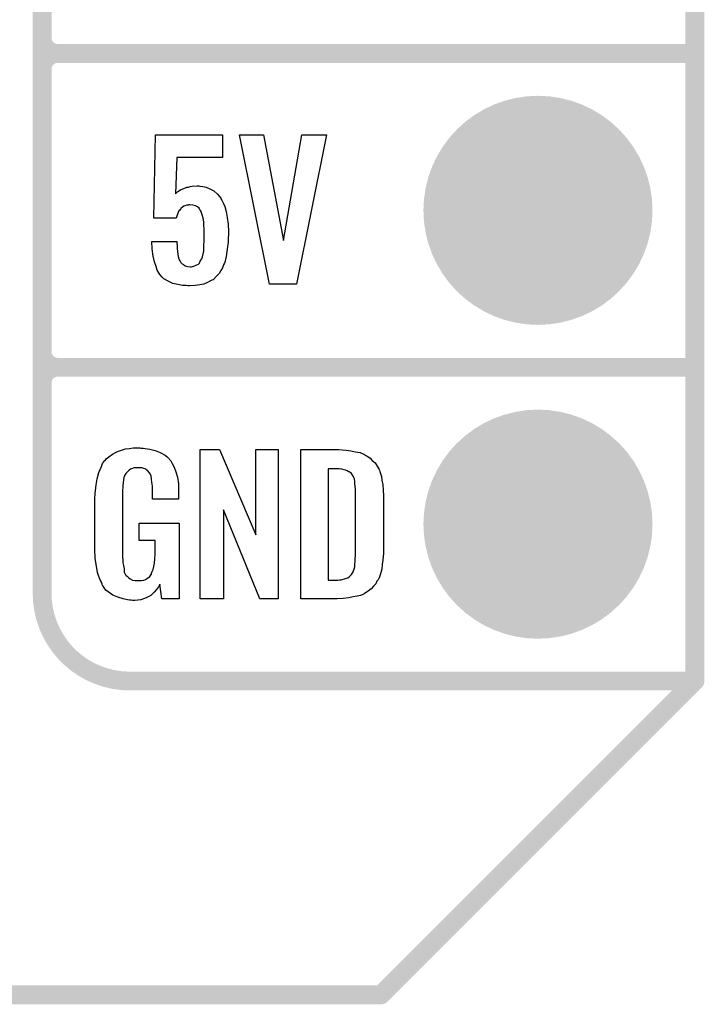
# Model space of a CAD drawing. Extents: x -0.07 to 0.95, y -0.15 to 0.98.
# Tile 5 of 8: x 0.73 to 0.95, y -0.15 to 0.16. Entities that reach past the tile are written whole.
import ezdxf

# ---------------------------------------------------------------- set-up
doc = ezdxf.new("R2010")
doc.units = 0
doc.layers.get('0').update_dxf_attribs({"linetype": 'CONTINUOUS'})
for name, color, linetype in [('gko', 6, 'CONTINUOUS'), ('gto', 2, 'CONTINUOUS'), ('gts', 1, 'CONTINUOUS')]:
    doc.layers.add(name, color=color, linetype=linetype)

# ---------------------------------------------------------------- blocks, each defined once
blk = doc.blocks.new('D32')
at = {"const_width": 0.003}
blk.add_lwpolyline([(-0.0015, 0, 1), (0.0015, 0, 1)], format="xyb", close=True, dxfattribs=at)
blk = doc.blocks.new('D45')
at = {"const_width": 0.0365}
blk.add_lwpolyline([(-0.01825, 0, 1), (0.01825, 0, 1)], format="xyb", close=True, dxfattribs=at)

msp = doc.modelspace()

# ---------------------------------------------------------------- linework, layer by layer
at = {"layer": 'gko', "color": 6, "const_width": 0.006}
for points in [[(0.95, -0.05), (0.95, 0.885)], [(0.85, -0.15), (0.95, -0.05)], [(-0.05, -0.15), (0.85, -0.15)]]:
    msp.add_lwpolyline(points, dxfattribs=at)
at = {"layer": 'gto', "color": 2, "const_width": 0.006}
for points in [[(0.742, -0.022), (0.742, 0.722)], [(0.742, 0.155), (0.742, 0.245)], [(0.742, 0.155), (0.742, 0.155)], [(0.742, 0.155), (0.742, 0.155)], [(0.747, 0.15), (0.747, 0.15)], [(0.747, 0.15), (0.747, 0.15)], [(0.747, 0.15), (0.747, 0.15)], [(0.747, 0.15), (0.747, 0.15)], [(0.747, 0.15), (0.95, 0.15)], [(0.747, 0.15), (0.95, 0.15)], [(0.742, 0.055), (0.742, 0.145)], [(0.742, 0.055), (0.742, 0.055)], [(0.742, 0.055), (0.742, 0.055)], [(0.747, 0.05), (0.747, 0.05)], [(0.747, 0.05), (0.747, 0.05)], [(0.747, 0.05), (0.747, 0.05)], [(0.747, 0.05), (0.747, 0.05)], [(0.747, 0.05), (0.95, 0.05)], [(0.747, 0.05), (0.95, 0.05)], [(0.742, -0.022), (0.742, -0.022)], [(0.742, -0.022), (0.742, -0.022)], [(0.77, -0.05), (0.95, -0.05)], [(0.8996, -0.05), (0.939, -0.05)]]:
    msp.add_lwpolyline(points, dxfattribs=at)
for points in [[(0.742, 0.155, 0.414214), (0.747, 0.15)], [(0.747, 0.15, 0.414214), (0.742, 0.145)], [(0.747, 0.15, 0.414214), (0.742, 0.145)], [(0.742, 0.055, 0.414214), (0.747, 0.05)], [(0.747, 0.05, 0.414214), (0.742, 0.045)], [(0.747, 0.05, 0.414214), (0.742, 0.045)], [(0.742, -0.022, 0.414214), (0.77, -0.05)]]:
    msp.add_lwpolyline(points, format="xyb", dxfattribs=at)
at = {"layer": 'gto', "color": 2}
for points in [[(0.7995, 0.1168), (0.7849, 0.1168), (0.7845, 0.1053), (0.7846, 0.1054), (0.7847, 0.1055), (0.7852, 0.106), (0.7861, 0.1065), (0.7874, 0.1071), (0.7874, 0.1071), (0.7877, 0.1072), (0.7881, 0.1074), (0.7886, 0.1074), (0.7892, 0.1076), (0.7898, 0.1077), (0.7914, 0.1078), (0.7919, 0.1078), (0.7923, 0.1077), (0.7932, 0.1076), (0.7943, 0.1074), (0.7955, 0.1069), (0.7967, 0.1062), (0.7979, 0.1052), (0.7989, 0.1039), (0.799, 0.1037), (0.7993, 0.1032), (0.7997, 0.1024), (0.8002, 0.1012), (0.8006, 0.0996), (0.801, 0.0977), (0.8013, 0.0956), (0.8014, 0.0931), (0.8014, 0.093), (0.8014, 0.0928), (0.8014, 0.0926), (0.8014, 0.0922), (0.8013, 0.0912), (0.8013, 0.0899), (0.8011, 0.0885), (0.8009, 0.0869), (0.8007, 0.0853), (0.8003, 0.0839), (0.8003, 0.0837), (0.8001, 0.0832), (0.7998, 0.0826), (0.7995, 0.0817), (0.7989, 0.0808), (0.7984, 0.0799), (0.7975, 0.0789), (0.7966, 0.078), (0.7965, 0.0779), (0.7961, 0.0777), (0.7955, 0.0774), (0.7947, 0.077), (0.7935, 0.0765), (0.7923, 0.0763), (0.7908, 0.076), (0.789, 0.0759), (0.7884, 0.0759), (0.7879, 0.076), (0.7874, 0.076), (0.7867, 0.0761), (0.7853, 0.0764), (0.7837, 0.0767), (0.7822, 0.0774), (0.7808, 0.0782), (0.7801, 0.0788), (0.7796, 0.0794), (0.7795, 0.0796), (0.7792, 0.0801), (0.7787, 0.0809), (0.7783, 0.0821), (0.7778, 0.0836), (0.7774, 0.0854), (0.7771, 0.0877), (0.777, 0.0901), (0.7849, 0.0901), (0.7849, 0.09), (0.7849, 0.0895), (0.785, 0.0888), (0.785, 0.0878), (0.7851, 0.0869), (0.7853, 0.0859), (0.7855, 0.0849), (0.7858, 0.084), (0.7859, 0.084), (0.786, 0.0838), (0.7862, 0.0834), (0.7866, 0.083), (0.7871, 0.0827), (0.7876, 0.0823), (0.7884, 0.0821), (0.7893, 0.082), (0.7896, 0.082), (0.7899, 0.0821), (0.7904, 0.0822), (0.7913, 0.0826), (0.7918, 0.0828), (0.7922, 0.0832), (0.7922, 0.0833), (0.7923, 0.0835), (0.7924, 0.0838), (0.7926, 0.0841), (0.7929, 0.0846), (0.7931, 0.0852), (0.7934, 0.0866), (0.7934, 0.0867), (0.7935, 0.087), (0.7935, 0.0875), (0.7935, 0.0882), (0.7935, 0.089), (0.7936, 0.0901), (0.7936, 0.0913), (0.7936, 0.0926), (0.7936, 0.0926), (0.7936, 0.0927), (0.7936, 0.0933), (0.7936, 0.0941), (0.7935, 0.0952), (0.7935, 0.0963), (0.7933, 0.0975), (0.793, 0.0986), (0.7927, 0.0995), (0.7927, 0.0996), (0.7925, 0.0999), (0.7923, 0.1002), (0.792, 0.1007), (0.7915, 0.1011), (0.7909, 0.1014), (0.79, 0.1017), (0.7891, 0.1018), (0.7888, 0.1018), (0.7886, 0.1017), (0.7881, 0.1016), (0.7872, 0.1013), (0.7867, 0.101), (0.7862, 0.1006), (0.7862, 0.1005), (0.7861, 0.1004), (0.7859, 0.1001), (0.7856, 0.0998), (0.7851, 0.0988), (0.7847, 0.0975), (0.7776, 0.0975), (0.7781, 0.1241), (0.7995, 0.1241), (0.7995, 0.1168)], [(0.8231, 0.0765), (0.8145, 0.0765), (0.8049, 0.1241), (0.8126, 0.1241), (0.8189, 0.0904), (0.8248, 0.1241), (0.8326, 0.1241), (0.8231, 0.0765)], [(0.7735, 0.0242), (0.7742, 0.0242), (0.7748, 0.0241), (0.7763, 0.0239), (0.778, 0.0235), (0.7796, 0.0228), (0.7812, 0.022), (0.7818, 0.0215), (0.7825, 0.0208), (0.7826, 0.0206), (0.783, 0.0202), (0.7834, 0.0193), (0.7841, 0.0182), (0.7846, 0.0167), (0.7851, 0.015), (0.7855, 0.0129), (0.7855, 0.0105), (0.7855, 0.008), (0.7772, 0.008), (0.7772, 0.0106), (0.7772, 0.0107), (0.7772, 0.0111), (0.7772, 0.0116), (0.7772, 0.0121), (0.777, 0.0134), (0.7769, 0.0142), (0.7769, 0.0147), (0.7769, 0.0148), (0.7768, 0.015), (0.7768, 0.0153), (0.7766, 0.0156), (0.7762, 0.0164), (0.7756, 0.0171), (0.7754, 0.0172), (0.7751, 0.0174), (0.7748, 0.0176), (0.7744, 0.0177), (0.7738, 0.0179), (0.7732, 0.0179), (0.7721, 0.0179), (0.7718, 0.0179), (0.7713, 0.0179), (0.7702, 0.0175), (0.7697, 0.0172), (0.7693, 0.0168), (0.7691, 0.0166), (0.7687, 0.0161), (0.7682, 0.0153), (0.7679, 0.0142), (0.7679, 0.0141), (0.7679, 0.0139), (0.7678, 0.0135), (0.7678, 0.013), (0.7677, 0.0124), (0.7677, 0.0117), (0.7676, 0.0108), (0.7676, 0.0099), (0.7676, -0.01), (0.7676, -0.0102), (0.7676, -0.0106), (0.7677, -0.0114), (0.7677, -0.0123), (0.7679, -0.0132), (0.7681, -0.0142), (0.7682, -0.0153), (0.7686, -0.0161), (0.7687, -0.0162), (0.7688, -0.0164), (0.7692, -0.0167), (0.7695, -0.017), (0.7701, -0.0174), (0.7708, -0.0178), (0.7717, -0.0179), (0.7727, -0.018), (0.7732, -0.018), (0.7737, -0.0179), (0.7744, -0.0178), (0.775, -0.0176), (0.7756, -0.0172), (0.7763, -0.0167), (0.7768, -0.016), (0.7769, -0.0159), (0.7769, -0.0156), (0.7771, -0.0151), (0.7774, -0.0144), (0.7776, -0.0135), (0.7778, -0.0124), (0.7779, -0.0111), (0.778, -0.0096), (0.778, -0.0052), (0.7729, -0.0052), (0.7729, 0.0003), (0.7857, 0.0003), (0.7857, -0.0238), (0.7801, -0.0238), (0.7795, -0.0191), (0.7795, -0.0192), (0.7794, -0.0193), (0.7791, -0.02), (0.7785, -0.0208), (0.7777, -0.0217), (0.7766, -0.0227), (0.7752, -0.0235), (0.7735, -0.0241), (0.7725, -0.0242), (0.7715, -0.0243), (0.7708, -0.0243), (0.7704, -0.0242), (0.7698, -0.0242), (0.7692, -0.0241), (0.7678, -0.0238), (0.7661, -0.0233), (0.7645, -0.0226), (0.7631, -0.0216), (0.7623, -0.021), (0.7618, -0.0203), (0.7618, -0.0202), (0.7617, -0.0201), (0.7615, -0.0198), (0.7613, -0.0195), (0.7611, -0.0191), (0.7609, -0.0185), (0.7606, -0.0179), (0.7603, -0.0172), (0.76, -0.0164), (0.7597, -0.0154), (0.7593, -0.0134), (0.7589, -0.0109), (0.7588, -0.0081), (0.7588, 0.0079), (0.7588, 0.008), (0.7588, 0.0082), (0.7588, 0.0086), (0.7589, 0.0092), (0.7589, 0.0099), (0.759, 0.0106), (0.7592, 0.0125), (0.7596, 0.0144), (0.7601, 0.0165), (0.7609, 0.0184), (0.7613, 0.0193), (0.7619, 0.0202), (0.7619, 0.0203), (0.7621, 0.0203), (0.7624, 0.0208), (0.7633, 0.0215), (0.7644, 0.0223), (0.7658, 0.023), (0.7667, 0.0234), (0.7676, 0.0237), (0.7686, 0.024), (0.7698, 0.0241), (0.771, 0.0243), (0.7731, 0.0243), (0.7735, 0.0242)], [(0.8172, -0.0238), (0.8114, -0.0238), (0.7998, 0.0046), (0.7998, -0.0238), (0.7924, -0.0238), (0.7924, 0.0238), (0.7985, 0.0238), (0.8101, -0.0034), (0.8101, 0.0238), (0.8172, 0.0238), (0.8172, -0.0238)], [(0.8376, 0.0237), (0.8389, 0.0236), (0.8404, 0.0234), (0.8419, 0.0231), (0.8434, 0.0228), (0.8447, 0.0222), (0.8448, 0.0221), (0.8452, 0.0219), (0.8458, 0.0216), (0.8465, 0.021), (0.8472, 0.0203), (0.8481, 0.0195), (0.8488, 0.0185), (0.8494, 0.0174), (0.8495, 0.0172), (0.8496, 0.0168), (0.8498, 0.0161), (0.8501, 0.0152), (0.8503, 0.014), (0.8506, 0.0125), (0.8507, 0.0108), (0.8508, 0.009), (0.8508, -0.0083), (0.8508, -0.0084), (0.8508, -0.0086), (0.8508, -0.0089), (0.8508, -0.0093), (0.8507, -0.0103), (0.8506, -0.0115), (0.8504, -0.0129), (0.8502, -0.0143), (0.8498, -0.0158), (0.8494, -0.0171), (0.8493, -0.0173), (0.8491, -0.0177), (0.8487, -0.0182), (0.8483, -0.019), (0.8476, -0.0198), (0.8469, -0.0206), (0.8459, -0.0214), (0.8447, -0.0221), (0.8446, -0.0222), (0.8442, -0.0224), (0.8435, -0.0227), (0.8424, -0.0229), (0.8411, -0.0232), (0.8397, -0.0235), (0.8379, -0.0237), (0.836, -0.0238), (0.8244, -0.0238), (0.8244, 0.0238), (0.8366, 0.0238), (0.8376, 0.0237)], [(0.8367, 0.0176), (0.8331, 0.0176), (0.8331, -0.0178), (0.8362, -0.0178), (0.8368, -0.0177), (0.8373, -0.0177), (0.8387, -0.0173), (0.8394, -0.0171), (0.8399, -0.0167), (0.84, -0.0167), (0.8401, -0.0166), (0.8406, -0.016), (0.8411, -0.0152), (0.8413, -0.0146), (0.8415, -0.014), (0.8415, -0.0139), (0.8416, -0.0136), (0.8416, -0.0132), (0.8417, -0.0127), (0.8418, -0.0119), (0.8418, -0.011), (0.8419, -0.0099), (0.8419, -0.0087), (0.8419, 0.0095), (0.8419, 0.0097), (0.8419, 0.0101), (0.8419, 0.0106), (0.8419, 0.0113), (0.8417, 0.0129), (0.8416, 0.0137), (0.8415, 0.0143), (0.8415, 0.0144), (0.8414, 0.0146), (0.8413, 0.0149), (0.8411, 0.0153), (0.8406, 0.0161), (0.8402, 0.0165), (0.8398, 0.0167), (0.8397, 0.0167), (0.8395, 0.0168), (0.8392, 0.017), (0.8387, 0.0172), (0.8382, 0.0173), (0.8375, 0.0175), (0.8367, 0.0176)]]:
    msp.add_lwpolyline(points, dxfattribs=at)

# ---------------------------------------------------------------- block references
at = {"layer": 'gko'}
for p in [(0.95, -0.05), (0.95, -0.05), (0.85, -0.15), (0.85, -0.15)]:
    msp.add_blockref('D32', p, dxfattribs=at)
at = {"layer": 'gto'}
for p in [(0.742, 0.155), (0.742, 0.155), (0.742, 0.155), (0.742, 0.155), (0.747, 0.15), (0.747, 0.15), (0.747, 0.15), (0.747, 0.15), (0.747, 0.15), (0.747, 0.15), (0.747, 0.15), (0.747, 0.15), (0.747, 0.15), (0.95, 0.15), (0.95, 0.15), (0.742, 0.145), (0.742, 0.145), (0.742, 0.145), (0.742, 0.055), (0.742, 0.055), (0.742, 0.055), (0.742, 0.055), (0.747, 0.05), (0.747, 0.05), (0.747, 0.05), (0.747, 0.05), (0.747, 0.05), (0.747, 0.05), (0.747, 0.05), (0.747, 0.05), (0.747, 0.05), (0.95, 0.05), (0.95, 0.05), (0.742, 0.045), (0.742, 0.045), (0.742, -0.022), (0.742, -0.022), (0.742, -0.022), (0.742, -0.022), (0.77, -0.05), (0.77, -0.05), (0.8996, -0.05), (0.939, -0.05), (0.95, -0.05)]:
    msp.add_blockref('D32', p, dxfattribs=at)
at = {"layer": 'gts'}
for p in [(0.9, 0.1), (0.9, 0)]:
    msp.add_blockref('D45', p, dxfattribs=at)

doc.saveas('drawing.dxf')
